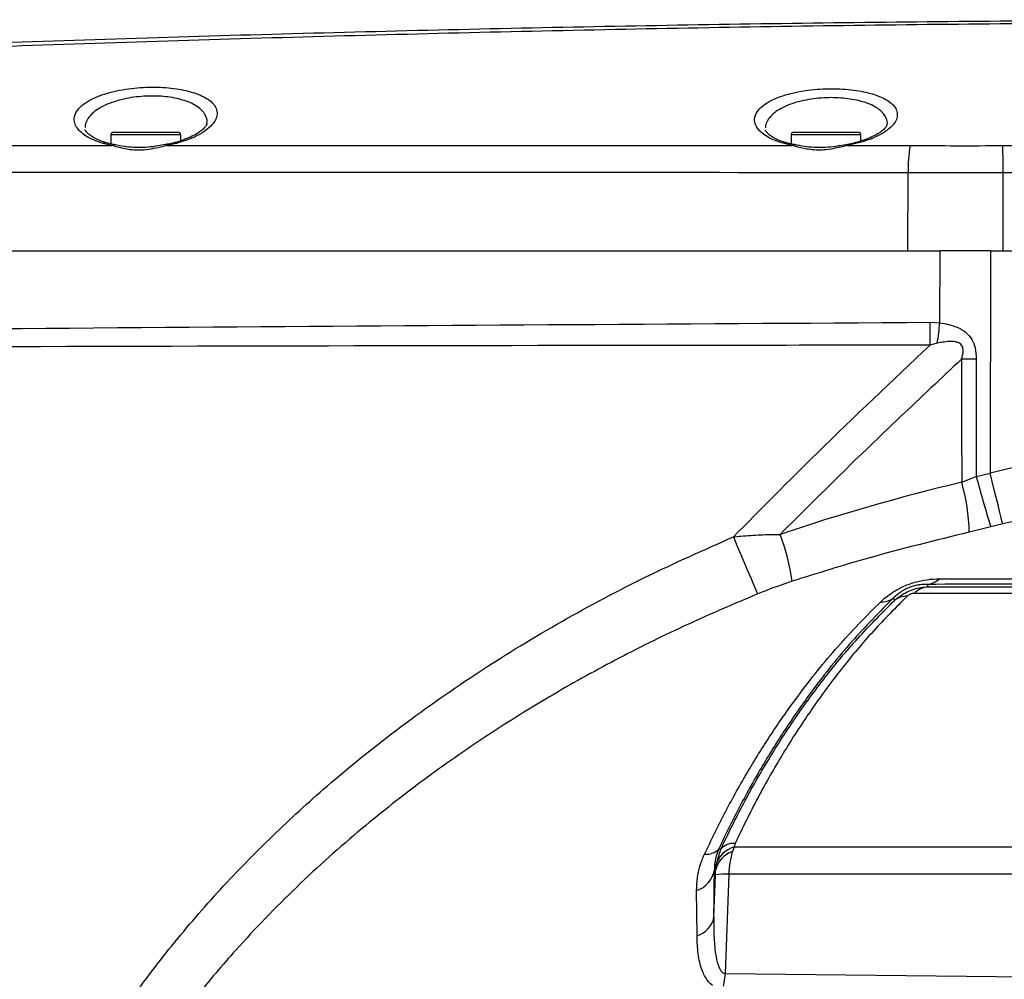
# Model space of a CAD drawing. Extents: x 0 to 16820, y 0 to 11880.
# Tile 63 of 78: x 9242 to 9430, y 6582 to 6765. Entities that reach past the tile are written whole.
import ezdxf

# ---------------------------------------------------------------- set-up
doc = ezdxf.new("R2010")
doc.units = 0
doc.header["$LTSCALE"] = 20
doc.layers.get('0').update_dxf_attribs({"linetype": 'CONTINUOUS'})
doc.styles.add('SLDTEXTSTYLE0', font='TXT', dxfattribs={"width": 0.605})
doc.dimstyles.new('SLDDIMSTYLE0', dxfattribs={"dimtxt": 100, "dimasz": 100, "dimexe": 0, "dimexo": 0.0625, "dimgap": 25, "dimtad": 1, "dimdec": 1, "dimrnd": 1e-09, "dimzin": 12, "dimtxsty": 'SLDTEXTSTYLE0', "dimsah": 1, "dimcen": 0, "dimazin": 3, "dimtfac": 1, "dimtofl": 0, "dimtmove": 0, "dimatfit": 3, "dimtolj": 1, "dimtzin": 12})
doc.dimstyles.new('SLDDIMSTYLE1', dxfattribs={"dimtxt": 100, "dimasz": 100, "dimexe": 0, "dimexo": 0.0625, "dimgap": 25, "dimtad": 1, "dimdec": 4, "dimlfac": 20, "dimzin": 12, "dimtxsty": 'SLDTEXTSTYLE0', "dimsah": 1, "dimcen": 0.09, "dimadec": 1, "dimazin": 3, "dimtfac": 1, "dimtofl": 0, "dimtmove": 0, "dimatfit": 3, "dimtolj": 1, "dimtzin": 12})

# ---------------------------------------------------------------- blocks, each defined once
blk = doc.blocks.new('_D')
at = {"color": 7, "linetype": 'CONTINUOUS'}
blk.add_line((10599.79, 8574.46), (7791.16, 6507.87), dxfattribs=at)
blk.add_solid([(10599.79, 8574.46), (10510.36, 8527.27), (10528.14, 8503.11)], dxfattribs=at)
at = {"color": 7, "linetype": 'CONTINUOUS', "insert": (8954.78, 7524), "char_height": 100, "attachment_point": 1, "rotation": 36.3456, "style": 'SLDTEXTSTYLE0'}
blk.add_mtext('R3487', dxfattribs=at)
blk = doc.blocks.new('_D_1')
at = {"color": 7, "linetype": 'CONTINUOUS'}
for q in [(9232.57, 8882.9), (7791.16, 6507.87)]:
    blk.add_line((8490.54, 7660.25), q, dxfattribs=at)
blk.add_solid([(8490.54, 7660.25), (8555.25, 7737.96), (8529.6, 7753.52)], dxfattribs=at)
at = {"color": 7, "linetype": 'CONTINUOUS', "insert": (8912.41, 8603.77), "char_height": 100, "attachment_point": 1, "rotation": 58.7465, "style": 'SLDTEXTSTYLE0'}
blk.add_mtext('R1348', dxfattribs=at)
blk = doc.blocks.new('_D_2')
at = {"color": 7, "linetype": 'CONTINUOUS'}
for p, q in [((4317.75, 7120.33), (3817.21, 7208.59)), ((7831.16, 6507.87), (11826.43, 6507.87))]:
    blk.add_line(p, q, dxfattribs=at)
blk.add_arc((7791.16, 6507.87), 4005.26, 0, 170, dxfattribs=at)
for points in [[(3846.75, 7203.38), (3880.08, 7298.85), (3850.61, 7304.42)], [(11796.43, 6507.87), (11810.18, 6608.05), (11780.18, 6607.68)]]:
    blk.add_solid(points, dxfattribs=at)
at = {"color": 7, "linetype": 'CONTINUOUS', "insert": (8009.94, 10638.69), "char_height": 100, "attachment_point": 1, "rotation": 355, "style": 'SLDTEXTSTYLE0'}
blk.add_mtext('170°', dxfattribs=at)

msp = doc.modelspace()

# ---------------------------------------------------------------- linework, layer by layer
at = {"color": 7, "linetype": 'CONTINUOUS'}
for p, q in [((9259.6296941, 6742.9716385), (9259.6296941, 6741.2293053)), ((9260.1297771, 6743.471632), (9272.3997508, 6743.471632)), ((9272.8997146, 6741.8377793), (9272.8997146, 6742.9716385)), ((9389.029709, 6742.9716385), (9389.029709, 6741.2256992)), ((9389.5296727, 6743.471632), (9401.7997657, 6743.471632)), ((9402.2997295, 6741.7968458), (9402.2997295, 6742.9716385)), ((9124.5379125, 6720.8716369), (9417.3483525, 6720.8716369)), ((9426.9271766, 6720.8716369), (9417.3483525, 6720.8716369)), ((9426.9271766, 6720.8716369), (9686.1647044, 6720.8716369))]:
    msp.add_line(p, q, dxfattribs=at)
at = {"color": 8, "linetype": 'CONTINUOUS'}
for p, q in [((9272.8997146, 6742.9716385), (9259.6296941, 6742.9716385)), ((9402.2997295, 6742.9716385), (9389.029709, 6742.9716385)), ((9259.7621356, 6740.951488), (9258.1294452, 6741.3434333)), ((9272.0756208, 6741.3428819), (9270.2905809, 6740.9531868)), ((9270.2905809, 6740.9531868), (9389.2014896, 6740.949089)), ((9389.2014896, 6740.949089), (9387.502638, 6741.3498259)), ((9401.5974675, 6741.3518673), (9399.6698533, 6740.942443)), ((9399.6698533, 6740.942443), (9411.6408502, 6740.9152633)), ((9411.2014447, 6720.8716369), (9411.2766658, 6735.7435769)), ((9429.3400918, 6720.8716369), (9429.3400918, 6735.7339657)), ((9417.3254644, 6707.2129643), (9417.3483525, 6720.8716369)), ((9426.9271766, 6720.8716369), (9426.8561279, 6678.5720235)), ((9415.4872571, 6707.3083467), (9417.3254644, 6707.2129643)), ((9416.823474, 6703.3244318), (9415.4520904, 6702.9515601)), ((9421.4626228, 6676.8750346), (9424.245802, 6677.9494828)), ((9424.245802, 6677.9494828), (9426.8561279, 6678.5720235)), ((9426.9778405, 6668.3749652), (9422.9082738, 6667.3646218)), ((9429.2640363, 6668.9610577), (9426.9778405, 6668.3749652)), ((9415.0688325, 6656.9712258), (9525.5096828, 6656.9712258)), ((9408.6740886, 6654.3837881), (9408.4951554, 6654.863993)), ((9517.4158488, 6655.7400471), (9412.4112998, 6655.7400471)), ((9378.3420001, 6608.1482938), (9378.155676, 6607.4861309)), ((9374.7088586, 6603.9294398), (9375.6296312, 6607.0736444)), ((9375.2571021, 6607.1625522), (9375.6296312, 6607.0736444)), ((9378.155676, 6607.4861309), (9377.8487121, 6606.6039226)), ((9378.155676, 6607.4861309), (9450.8746539, 6607.4861309)), ((9374.642459, 6603.0521488), (9374.7088586, 6603.9294398)), ((9374.3327533, 6594.1123015), (9374.6215974, 6602.1948105)), ((9377.1627818, 6602.317231), (9376.487938, 6583.4392032)), ((9446.4053785, 6602.317231), (9377.1627818, 6602.317231)), ((9371.1162482, 6590.5994347), (9371.0446035, 6599.202635)), ((9376.487938, 6583.4392032), (9438.0854045, 6582.707884))]:
    msp.add_line(p, q, dxfattribs=at)
at = {"color": 8, "linetype": 'CONTINUOUS', "flags": 128}
for points in [[(9270.2905809, 6740.9531868), (9270.1497947, 6741.0762853), (9270.020095, 6741.1037332), (9270.0117503, 6741.1020792)], [(9399.6698533, 6740.942443), (9399.531809, 6741.0615182), (9399.4041358, 6741.0861796), (9399.4000827, 6741.0853303)], [(9429.3400918, 6735.7339657), (9429.335085, 6736.5544832), (9429.3301974, 6737.3534686), (9429.3254291, 6738.1157524), (9429.3210183, 6738.8268805), (9429.316846, 6739.4733376), (9429.3132697, 6740.0428599), (9429.3100511, 6740.5246443), (9429.3075477, 6740.9095264)], [(9424.2279206, 6700.3001815), (9423.8779222, 6700.299511), (9423.5279237, 6700.299064), (9423.177806, 6700.2988106), (9422.828046, 6700.2987957), (9422.4784051, 6700.2989745), (9422.1292411, 6700.2993769), (9421.7804347, 6700.3000027), (9421.4323436, 6700.3008223)], [(9429.2640363, 6668.9610577), (9429.1270648, 6669.5465541), (9428.9294158, 6670.3642553), (9428.6762153, 6671.3922865), (9428.3743774, 6672.603125), (9428.0318891, 6673.964361), (9427.6579295, 6675.4395908), (9427.2625123, 6676.9892967), (9426.8561279, 6678.5720235)], [(9378.040043, 6666.4821005), (9378.7181054, 6664.8715681), (9379.407612, 6663.2351226), (9380.0866281, 6661.6243816), (9380.7338153, 6660.0901133), (9381.3287889, 6658.6807168), (9381.8528329, 6657.4406272), (9382.2893773, 6656.4089454), (9382.6245938, 6655.6182003)], [(9414.8764287, 6657.4467665), (9414.928404, 6657.3183185), (9415.0688325, 6656.9712258)], [(9374.642459, 6603.0521488), (9374.4697248, 6603.095474), (9374.4216834, 6603.1074992)]]:
    msp.add_lwpolyline(points, dxfattribs=at)
at = {"color": 7, "linetype": 'CONTINUOUS'}
for centre, radius, start, end in [((7791.1647235, 6507.8716374), 3487, 190, 170), ((9260.1297235, 6742.9716374), 0.5, 90, 180), ((9272.3997235, 6742.9716374), 0.5, 0, 90), ((9389.5297235, 6742.9716374), 0.5, 90, 180), ((9401.7997235, 6742.9716374), 0.5, 0, 90)]:
    msp.add_arc(centre, radius, start, end, dxfattribs=at)
at = {"color": 8, "linetype": 'CONTINUOUS'}
for centre, radius, start, end in [((9258.5624254, 6740.6638595), 0.8057869, 73.525488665, 122.50263695), ((9260.1376672, 6740.5600772), 0.5424264, 79.517869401, 133.813877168), ((9271.7533414, 6740.9952788), 0.4740168, 47.164939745, 102.660728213), ((9387.9278782, 6740.6644108), 0.8066121, 73.569943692, 121.815986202), ((9389.5674568, 6740.5628826), 0.5320596, 79.569404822, 133.45868414), ((9401.2798911, 6740.9907764), 0.4808757, 48.66864457, 103.431147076), ((9442.2418333, 6736.1617103), 30.9679905, 171.170251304, 180.773637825), ((9212.79063, 6706.7659209), 202.6973529, 358.921743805, 0.153325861), ((9222.1937372, 6730.4268368), 196.5076966, 352.07247787, 353.215685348), ((9384.0467842, 6666.3224773), 38.8754606, 1.536126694, 15.750282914), ((9700.1706944, 6751.5061618), 285.5610815, 194.926901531, 196.9247385), ((9346.4280169, 6652.0089762), 43.1961358, 8.016045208, 20.249930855), ((9414.4961456, 6661.4502534), 4.0215075, 275.426130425, 312.879206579), ((9415.4736929, 6652.6135558), 4.3764368, 95.307972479, 134.406609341), ((9406.1735439, 6657.847438), 3.7803207, 267.296222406, 307.888793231), ((9411.0326428, 6651.3888688), 3.812128, 88.91414036, 128.221083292), ((9377.9742321, 6605.1162483), 3.0542681, 83.08416735, 140.143095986), ((9372.974604, 6609.1353519), 3.0169084, 261.684670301, 319.162618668), ((9379.2731469, 6602.094999), 4.7285734, 107.532088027, 168.321589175), ((9379.5779819, 6602.6592485), 5.0320719, 106.418319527, 165.379289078), ((9369.4142059, 6604.0254147), 5.0909135, 288.678431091, 349.612493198), ((9376.4738929, 6590.1811201), 12.1556471, 86.751173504, 98.76496198), ((9369.7414634, 6595.0872426), 4.6936609, 287.031802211, 348.01155471), ((9365.2382237, 6583.8894137), 11.2587194, 345.213839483, 357.708261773)]:
    msp.add_arc(centre, radius, start, end, dxfattribs=at)
for centre, major_axis, ratio, start_param, end_param in [((9905.9401694, 293640.3856856), (472.4914947, 289776.4197497), 0.0004114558, 3.0015646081, 3.0021450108), ((9908.2028545, 293641.0836755), (474.7542266, 289777.1094675), 0.000342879, 3.0015648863, 3.0021186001), ((9509.5630138, 6507.9068999), (257.2721518, 8.9623362), 0.705814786, 1.4866129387, 1.8733988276), ((9519.3785533, 6507.8652179), (289.6309705, 7.4140864), 0.6253014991, 1.8996116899, 2.0295886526), ((9382.5085835, 6601.7938726), (0.107513, 9.9998342), 0.5356764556, 1.0747547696, 1.5241956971), ((9362.4554379, 6507.2185386), (7.2400348, 187.9122893), 0.0511689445, 5.1950782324, 5.2498763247), ((9374.518948, 6602.0901395), (0.076848, 1.9999964), 0.0493177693, 4.7666438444, 5.2160847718)]:
    msp.add_ellipse(centre, major_axis=major_axis, ratio=ratio, start_param=start_param, end_param=end_param, dxfattribs=at)
at = {"color": 7, "linetype": 'CONTINUOUS'}
for points, knots in [([(9044.3704997, 6750.9161479), (9044.3569045, 6750.9152867), (9044.3152176, 6750.9126462), (9044.94542, 6750.9525169), (9046.2333199, 6751.0337599), (9048.2029399, 6751.1575716), (9050.5721831, 6751.305727), (9053.1523652, 6751.4661086), (9055.828251, 6751.6314798), (9058.846559, 6751.8167842), (9062.5347915, 6752.0415188), (9066.9933553, 6752.3106687), (9072.3365896, 6752.6292682), (9078.1944523, 6752.9738685), (9084.4621067, 6753.3370761), (9091.0942324, 6753.7152006), (9098.0184348, 6754.1033151), (9105.2928036, 6754.5036001), (9113.0955529, 6754.9246566), (9121.4088097, 6755.3636266), (9130.6319886, 6755.8391731), (9141.3966038, 6756.379414), (9155.5018229, 6757.063624), (9186.3122357, 6758.4873814), (9233.8259533, 6760.4127456), (9296.1660236, 6762.3899778), (9359.4817315, 6763.8138671), (9422.815638, 6764.7061212), (9465.0477813, 6764.8164632), (9486.164776, 6764.8716367)], [0, 0, 0, 0, 0.00759387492, 0.02328511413, 0.03908860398, 0.05505115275, 0.07059831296, 0.0823732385, 0.09414851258, 0.10611592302, 0.11808348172, 0.13365815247, 0.14934918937, 0.16515165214, 0.18121865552, 0.19684335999, 0.21258506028, 0.22843846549, 0.24455738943, 0.26221833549, 0.28003705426, 0.30088373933, 0.32752760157, 0.36569145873, 0.48789896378, 0.61589791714, 0.7439075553, 0.87194818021, 1, 1, 1, 1]), ([(9277.8935109, 6745.1579964), (9277.894467, 6745.1406897), (9277.897784, 6745.0806487), (9277.801719, 6744.8207027), (9277.4751412, 6744.3509366), (9276.859937, 6743.7705786), (9275.9488013, 6743.1436214), (9274.7922814, 6742.530619), (9273.36744, 6741.9701288), (9272.3032948, 6741.6066159), (9271.6816608, 6741.4686009), (9271.6499244, 6741.4615548)], [0, 0, 0, 0, 0.0544959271, 0.1890587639, 0.3184601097, 0.4556010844, 0.5881333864, 0.7235019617, 0.8583570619, 0.9927686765, 1, 1, 1, 1]), ([(9407.2781478, 6744.9343151), (9407.2787963, 6744.9262833), (9407.2815234, 6744.8925065), (9407.2192134, 6744.69847), (9406.9383807, 6744.2800424), (9406.3733012, 6743.7399633), (9405.5068788, 6743.1421974), (9404.3909837, 6742.5503788), (9403.0043442, 6742.0022564), (9401.9117405, 6741.6327318), (9401.2483568, 6741.4847252), (9401.1674796, 6741.4666808)], [0, 0, 0, 0, 0.041779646, 0.1756995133, 0.3049984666, 0.4415921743, 0.5745354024, 0.7097779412, 0.8458174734, 0.9812026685, 1, 1, 1, 1]), ([(9258.7941562, 6741.4531356), (9258.5225833, 6741.5304267), (9257.7721816, 6741.7439949), (9256.7875737, 6742.1715135), (9255.8564328, 6742.6954959), (9255.2164012, 6743.2085623), (9254.8567164, 6743.6462478), (9254.7535731, 6743.8838584), (9254.7362687, 6743.9649788), (9254.731742, 6743.9861989)], [0, 0, 0, 0, 0.0946035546, 0.2614056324, 0.4277435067, 0.5966924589, 0.7614726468, 0.9376039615, 1, 1, 1, 1]), ([(9388.1588851, 6741.4546556), (9387.9604612, 6741.5080536), (9387.2757976, 6741.6923038), (9386.3325404, 6742.0833513), (9385.3636102, 6742.5944552), (9384.6834846, 6743.1052179), (9384.2919072, 6743.5432295), (9384.1634084, 6743.8028448), (9384.1447834, 6743.8831543), (9384.1385518, 6743.9100242)], [0, 0, 0, 0, 0.0686353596, 0.2368268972, 0.4036847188, 0.5738660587, 0.7398395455, 0.9129559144, 1, 1, 1, 1]), ([(9260.2424298, 6741.1101556), (9259.9619172, 6741.1594264), (9259.4331909, 6741.2522948), (9258.9893076, 6741.384946), (9258.780924, 6741.4472199)], [0, 0, 0, 0, 0.5305441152, 1, 1, 1, 1]), ([(9270.0115119, 6741.1033458), (9269.5379258, 6741.0184134), (9268.4591526, 6740.8249475), (9266.7256132, 6740.5739149), (9264.8594684, 6740.4973361), (9263.0217538, 6740.6072801), (9261.4653706, 6740.8563315), (9260.5716369, 6741.0288892), (9260.2367078, 6741.0935557)], [0, 0, 0, 0, 0.1471823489, 0.3352639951, 0.5148949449, 0.6967680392, 0.8863629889, 1, 1, 1, 1]), ([(9271.637765, 6741.4673662), (9271.4857979, 6741.4239658), (9270.981944, 6741.2800695), (9270.4117538, 6741.1792007), (9270.0135385, 6741.1087549)], [0, 0, 0, 0, 0.3016095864, 1, 1, 1, 1]), ([(9389.6695052, 6741.1025113), (9389.3701912, 6741.1544347), (9388.8193776, 6741.2499869), (9388.3571714, 6741.386386), (9388.1461297, 6741.4486653)], [0, 0, 0, 0, 0.5434035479, 1, 1, 1, 1]), ([(9399.3998443, 6741.0863883), (9398.9231914, 6741.0044085), (9397.8382782, 6740.8178138), (9396.0964602, 6740.5755377), (9394.2229531, 6740.5062117), (9392.3789736, 6740.6197819), (9390.8452343, 6740.8642985), (9389.9740199, 6741.0274874), (9389.6640216, 6741.0855538)], [0, 0, 0, 0, 0.148584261, 0.3381937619, 0.5194197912, 0.7029293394, 0.8942953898, 1, 1, 1, 1]), ([(9401.1609231, 6741.468916), (9401.0120892, 6741.4271328), (9400.4690083, 6741.2746699), (9399.8505785, 6741.1688444), (9399.4016324, 6741.0920209)], [0, 0, 0, 0, 0.2740547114, 1, 1, 1, 1])]:
    msp.add_open_spline(points, degree=3, knots=knots, dxfattribs=at)
at = {"color": 8, "linetype": 'CONTINUOUS'}
for points, knots in [([(9486.1193572, 6764.2663813), (9465.0144098, 6764.2293102), (9422.802127, 6764.1551638), (9359.481736, 6763.1417463), (9296.1638065, 6761.6533859), (9233.7711614, 6759.6269424), (9186.1895813, 6757.7044538), (9155.286881, 6756.2863753), (9141.0903736, 6755.6050498), (9130.1574678, 6755.0873651), (9120.6793303, 6754.6696277), (9112.1517197, 6754.27607), (9104.1602597, 6753.8980087), (9096.7234736, 6753.537323), (9089.5076956, 6753.1788746), (9082.6841971, 6752.8319938), (9076.3005215, 6752.500391), (9070.3988733, 6752.1876937), (9064.9132514, 6751.8915606), (9059.9705274, 6751.6199786), (9055.9521933, 6751.395954), (9052.7458865, 6751.2151615), (9050.1627263, 6751.0682268), (9047.9095588, 6750.9389459), (9045.8135192, 6750.8177866), (9044.0148247, 6750.7130206), (9042.7249472, 6750.6375619), (9042.0740901, 6750.5994633), (9042.1162143, 6750.6019245), (9042.1307956, 6750.6027764)], [0, 0, 0, 0, 0.1266576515, 0.2533296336, 0.3800337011, 0.5067475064, 0.6279499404, 0.665832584, 0.6923772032, 0.7132721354, 0.7314594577, 0.7498181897, 0.7659057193, 0.7821043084, 0.7984755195, 0.8150838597, 0.831024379, 0.8470794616, 0.8632450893, 0.8796746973, 0.8955009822, 0.9074822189, 0.9194627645, 0.9316299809, 0.9437968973, 0.9595703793, 0.9754891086, 0.9915155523, 1, 1, 1, 1]), ([(9258.1294452, 6741.3434333), (9257.4355775, 6741.5756362), (9256.1720094, 6741.9984894), (9254.7686172, 6742.7795865), (9253.7124313, 6743.5976613), (9252.9871861, 6744.5035357), (9252.6679896, 6745.3426349), (9252.6100487, 6746.3618075), (9252.9910132, 6747.4110207), (9254.0455449, 6748.5533472), (9255.3781705, 6749.4762882), (9257.0860975, 6750.287496), (9259.050784, 6750.9545718), (9261.2266941, 6751.4678672), (9263.4680947, 6751.8195467), (9265.751361, 6752.0137389), (9267.9684076, 6752.062318), (9270.10637, 6751.9684347), (9272.1123603, 6751.7478209), (9273.9565036, 6751.400689), (9275.6233823, 6750.9360332), (9277.0566825, 6750.3579384), (9278.2528221, 6749.6666324), (9279.1410836, 6748.8773454), (9279.7347961, 6747.9470991), (9279.907232, 6746.9235977), (9279.6020317, 6745.8347967), (9278.8667239, 6744.7764855), (9277.697698, 6743.7537921), (9276.147906, 6742.8168855), (9274.2771804, 6741.9855163), (9272.8093283, 6741.5570509), (9272.0756208, 6741.3428819)], [0, 0, 0, 0, 0.0376042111, 0.0684791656, 0.0993650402, 0.1329478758, 0.1665372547, 0.1867110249, 0.2380501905, 0.2744012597, 0.3107396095, 0.3456930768, 0.380629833, 0.4130616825, 0.4454819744, 0.4756020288, 0.5057204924, 0.5346115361, 0.5635066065, 0.5924641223, 0.6214292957, 0.6515963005, 0.6817721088, 0.7139611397, 0.7461618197, 0.7851216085, 0.8214511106, 0.857782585, 0.8941338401, 0.9304697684, 0.965245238, 1, 1, 1, 1]), ([(9387.502638, 6741.3498259), (9386.8321826, 6741.5709871), (9385.5934755, 6741.9795958), (9384.2015756, 6742.7367231), (9383.1406506, 6743.5398568), (9382.4106864, 6744.4295411), (9382.0843834, 6745.2586644), (9382.0235331, 6746.2580625), (9382.3992974, 6747.2848158), (9383.43604, 6748.3943457), (9384.755131, 6749.2915461), (9386.4473111, 6750.0759586), (9388.3942934, 6750.7171578), (9390.552421, 6751.2065185), (9392.7788172, 6751.5380371), (9395.0510806, 6751.7162961), (9397.2647716, 6751.7535042), (9399.4050318, 6751.6527437), (9401.4207163, 6751.4290307), (9403.2779879, 6751.0828931), (9404.960608, 6750.6228709), (9406.4099689, 6750.0535452), (9407.6196853, 6749.3758937), (9408.5194712, 6748.6051313), (9409.1244459, 6747.6963729), (9409.3012192, 6746.7017838), (9408.9966111, 6745.6498022), (9408.2688028, 6744.6350204), (9407.1120698, 6743.6554862), (9405.5838287, 6742.7603919), (9403.7477915, 6741.9674657), (9402.3141143, 6741.5570302), (9401.5974675, 6741.3518673)], [0, 0, 0, 0, 0.0365595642, 0.0675460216, 0.0985462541, 0.1321855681, 0.1658302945, 0.1866056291, 0.2373961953, 0.2737359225, 0.3100616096, 0.3449721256, 0.3798665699, 0.4122757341, 0.4446770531, 0.4748752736, 0.5050723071, 0.5341632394, 0.5632552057, 0.5924885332, 0.6217275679, 0.6521659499, 0.6826134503, 0.7149840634, 0.7473615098, 0.7868730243, 0.8230048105, 0.8591309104, 0.8952892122, 0.9314326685, 0.9657255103, 1, 1, 1, 1]), ([(9277.8906499, 6745.158816), (9277.8965029, 6745.1812477), (9278.0006568, 6745.5804186), (9277.7563951, 6746.5735103), (9276.7744127, 6748.0082416), (9274.4846514, 6749.293191), (9271.4277344, 6750.1209465), (9268.4113526, 6750.3875628), (9265.8965906, 6750.3267042), (9263.9461403, 6750.1335584), (9262.0116511, 6749.7841205), (9260.1582552, 6749.2743687), (9258.4660676, 6748.6089673), (9257.0206177, 6747.8040838), (9255.8752147, 6746.8821642), (9255.0078252, 6745.7445379), (9254.6872204, 6744.8837316), (9254.7179033, 6744.3823561), (9254.7182714, 6744.3763411)], [0, 0, 0, 0, 0.0038944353, 0.0693013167, 0.1767917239, 0.2770006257, 0.372635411, 0.467648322, 0.5165259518, 0.5670422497, 0.6198099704, 0.6744529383, 0.7317015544, 0.790934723, 0.8509118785, 0.9127456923, 0.9989532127, 1, 1, 1, 1]), ([(9407.273141, 6744.9357307), (9407.2778933, 6744.9535838), (9407.3808589, 6745.3403991), (9407.1299677, 6746.3056937), (9406.129259, 6747.7084165), (9403.813745, 6748.9700206), (9400.7337578, 6749.791943), (9397.7090549, 6750.0678299), (9395.1972726, 6750.0223069), (9393.2573228, 6749.8454503), (9391.3366613, 6749.5165318), (9389.4993907, 6749.0310045), (9387.8233395, 6748.3917849), (9386.3922653, 6747.6136965), (9385.2595428, 6746.7178796), (9384.4092233, 6745.6130252), (9384.0929153, 6744.7805985), (9384.1246033, 6744.2988948), (9384.1247235, 6744.297067)], [0, 0, 0, 0, 0.0032022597, 0.0693822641, 0.1772742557, 0.2782561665, 0.3747091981, 0.4702940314, 0.5192404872, 0.5698121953, 0.622455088, 0.67695252, 0.7340000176, 0.7930271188, 0.8528554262, 0.9145446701, 0.9996757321, 1, 1, 1, 1]), ([(9141.455618, 6740.8650315), (9154.9804648, 6740.8846119), (9194.4131234, 6740.9417), (9233.8509369, 6740.947607), (9259.7621356, 6740.951488)], [0, 0, 0, 0, 0.34298592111, 1, 1, 1, 1]), ([(9270.2905809, 6740.9531868), (9269.645603, 6740.780157), (9268.3680412, 6740.4374225), (9265.9833433, 6740.0005363), (9263.80537, 6740.0229181), (9261.5936645, 6740.4103253), (9260.4918551, 6740.7358775), (9259.7621356, 6740.951488)], [0, 0, 0, 0, 0.19065773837, 0.37765177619, 0.64331340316, 0.76376936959, 1, 1, 1, 1]), ([(9399.6698533, 6740.942443), (9399.0276948, 6740.776431), (9397.747802, 6740.4455506), (9395.3574652, 6740.0227077), (9393.1692626, 6740.0527057), (9390.9852235, 6740.4357855), (9389.905865, 6740.7463915), (9389.2014896, 6740.949089)], [0, 0, 0, 0, 0.1906700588, 0.3800264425, 0.6486482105, 0.7707123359, 1, 1, 1, 1]), ([(9411.6408502, 6740.9152633), (9414.5769868, 6740.9104687), (9420.4559166, 6740.9008687), (9426.3547776, 6740.9066383), (9429.3075477, 6740.9095264)], [0, 0, 0, 0, 0.4994338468, 1, 1, 1, 1]), ([(9429.3075477, 6740.9095264), (9433.3075342, 6740.9225658), (9445.3075126, 6740.9616843), (9473.3075342, 6740.8776625), (9499.5806283, 6740.9295329), (9517.8537045, 6740.9283055), (9520.1267873, 6740.9281528)], [0, 0, 0, 0, 0.1321305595, 0.3963923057, 0.9249141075, 1, 1, 1, 1]), ([(9411.2766658, 6735.7435769), (9373.0132651, 6735.7732076), (9296.4862995, 6735.8324691), (9210.465097, 6735.8190553), (9153.213307, 6735.6819772), (9134.2256133, 6735.6408588), (9124.7317468, 6735.6202996)], [0, 0, 0, 0, 0.4006034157, 0.8012085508, 0.9006040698, 1, 1, 1, 1]), ([(9429.3400918, 6735.7339657), (9426.3277802, 6735.7304502), (9420.2960462, 6735.7234111), (9414.2854879, 6735.7368497), (9411.2766658, 6735.7435769)], [0, 0, 0, 0, 0.4994105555, 1, 1, 1, 1]), ([(9686.1647044, 6735.7765234), (9680.8146761, 6735.8064859), (9638.0112013, 6736.0462043), (9573.8044898, 6735.7115173), (9504.2474808, 6735.7782702), (9461.4432712, 6735.7476259), (9440.0411516, 6735.7385191), (9429.3400918, 6735.7339657)], [0, 0, 0, 0, 0.0624951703, 0.4999993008, 0.7499994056, 0.874999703, 1, 1, 1, 1]), ([(9124.485222, 6705.1304227), (9172.9851947, 6705.5599664), (9269.9853434, 6706.4190555), (9366.9865515, 6707.0119158), (9415.4872571, 6707.3083467)], [0, 0, 0, 0, 0.4999989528, 1, 1, 1, 1]), ([(9417.3254644, 6707.2129643), (9418.3562197, 6707.0248529), (9420.1347138, 6706.7002802), (9422.2341403, 6705.5258549), (9423.4602827, 6704.0608426), (9424.1312696, 6702.3137632), (9424.1934569, 6701.0181836), (9424.2279206, 6700.3001815)], [0, 0, 0, 0, 0.287339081, 0.4957829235, 0.6456483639, 0.8036205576, 1, 1, 1, 1]), ([(9421.4323436, 6700.3008223), (9421.5802462, 6700.7913583), (9421.7856291, 6701.4725343), (9421.739482, 6702.3258282), (9421.5786401, 6702.797061), (9421.3014989, 6703.1517621), (9420.8857015, 6703.4191296), (9420.2520306, 6703.618597), (9418.8609391, 6703.7133782), (9417.6812023, 6703.4881697), (9416.823474, 6703.3244318)], [0, 0, 0, 0, 0.20103181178, 0.27916005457, 0.33432454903, 0.39600646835, 0.45337182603, 0.5274233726, 0.65641291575, 1, 1, 1, 1]), ([(9415.4520904, 6702.9515601), (9402.1814878, 6702.9369416), (9335.8285337, 6702.8638493), (9238.8391726, 6702.6922603), (9155.1190212, 6702.3378692), (9124.4830762, 6702.2081858)], [0, 0, 0, 0, 0.1368275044, 0.6841369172, 1, 1, 1, 1]), ([(9378.040043, 6666.4821005), (9383.3280837, 6671.824749), (9395.5821915, 6684.2054005), (9408.2505405, 6696.1572928), (9415.4520904, 6702.9515601)], [0, 0, 0, 0, 0.43153209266, 1, 1, 1, 1]), ([(9421.4323436, 6700.3008223), (9413.6471463, 6692.9827894), (9401.9974651, 6682.0321677), (9390.7014421, 6670.7142699), (9386.9542752, 6666.9598466)], [0, 0, 0, 0, 0.6682755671, 1, 1, 1, 1]), ([(9524.6454154, 6679.2610234), (9517.9775162, 6679.3243027), (9505.0010568, 6679.447451), (9485.7224857, 6678.3234265), (9466.8198295, 6676.2817333), (9447.9446575, 6673.2804428), (9435.4970702, 6670.4022771), (9429.2640363, 6668.9610577)], [0, 0, 0, 0, 0.2078495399, 0.404497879, 0.6016816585, 0.8005451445, 1, 1, 1, 1]), ([(9242.2805701, 6540.5536576), (9242.2805701, 6540.5536986), (9242.2805607, 6545.298677), (9248.8400992, 6553.2554118), (9254.6438494, 6565.8184567), (9262.6569285, 6577.5504574), (9271.1009951, 6588.8115035), (9280.3625984, 6599.5095424), (9290.230681, 6609.636667), (9301.6592025, 6620.0725918), (9314.7855051, 6630.6140685), (9329.7105185, 6641.053192), (9345.2977996, 6650.5272379), (9361.3907435, 6659.1105954), (9372.4960065, 6664.0274691), (9378.040043, 6666.4821005)], [0, 0, 0, 0, 0.0000006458, 0.0747755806, 0.1495585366, 0.2237834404, 0.298229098, 0.3727925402, 0.4473195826, 0.5216126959, 0.6170592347, 0.7127889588, 0.8086611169, 0.9044786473, 1, 1, 1, 1]), ([(9378.040043, 6666.4821005), (9378.5144404, 6666.5293746), (9380.2255905, 6666.6998921), (9383.2065747, 6666.9043612), (9385.7015054, 6666.9412991), (9386.9542752, 6666.9598466)], [0, 0, 0, 0, 0.1603525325, 0.5783911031, 1, 1, 1, 1]), ([(9422.9082738, 6667.3646218), (9416.4943159, 6665.8029041), (9405.1609692, 6663.0433774), (9394.0325311, 6659.5493317), (9389.2020856, 6658.0326951)], [0, 0, 0, 0, 0.5659367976, 1, 1, 1, 1]), ([(9405.9952174, 6654.0713257), (9406.3475642, 6654.3928129), (9407.051515, 6655.0351098), (9408.4326828, 6656.0266243), (9410.247091, 6657.0469508), (9412.5394479, 6657.9077931), (9415.0157025, 6658.4271143), (9416.4537233, 6658.4765548), (9417.2326003, 6658.5033334)], [0, 0, 0, 0, 0.1303283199, 0.2603819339, 0.4193465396, 0.6006826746, 0.7837172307, 1, 1, 1, 1]), ([(9417.2326003, 6658.5033334), (9421.2620025, 6658.5056237), (9441.4088656, 6658.517075), (9478.1088804, 6658.5412239), (9510.9135224, 6658.5711909), (9527.5056039, 6658.5863477)], [0, 0, 0, 0, 0.1099679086, 0.5498355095, 1, 1, 1, 1]), ([(9389.2020856, 6658.0326951), (9387.3543129, 6657.3981315), (9385.1488733, 6656.6407376), (9382.9768426, 6655.7608895), (9382.6245938, 6655.6182003)], [0, 0, 0, 0, 0.8378251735, 1, 1, 1, 1]), ([(9414.8764287, 6657.4467665), (9414.4577682, 6657.4436585), (9413.8473736, 6657.439127), (9412.8624042, 6657.2682318), (9412.1670098, 6657.0888811), (9411.5241486, 6656.8688269), (9410.6680175, 6656.4896505), (9409.5643748, 6655.8325127), (9408.8992675, 6655.2633671), (9408.5345282, 6654.9029041), (9408.4951554, 6654.863993)], [0, 0, 0, 0, 0.2364628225, 0.3447557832, 0.4083236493, 0.4927908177, 0.5636229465, 0.7126850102, 0.9689850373, 1, 1, 1, 1]), ([(9408.6740886, 6654.3837881), (9409.018893, 6654.6758531), (9409.761987, 6655.3052874), (9411.0284606, 6656.0266682), (9412.392435, 6656.5606883), (9413.7351044, 6656.8848972), (9414.6333524, 6656.9430383), (9415.0688325, 6656.9712258)], [0, 0, 0, 0, 0.193032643, 0.4160080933, 0.6139887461, 0.8128576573, 1, 1, 1, 1]), ([(9525.4288589, 6657.7420926), (9506.9507077, 6657.6889859), (9469.9940613, 6657.5827715), (9433.2490869, 6657.4921018), (9414.8764287, 6657.4467665)], [0, 0, 0, 0, 0.4999953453, 1, 1, 1, 1]), ([(9382.6245938, 6655.6182003), (9378.1825655, 6653.7362764), (9369.2961035, 6649.9714095), (9356.3231454, 6643.5502268), (9343.5586412, 6636.5001659), (9331.0802186, 6628.7410874), (9318.9469481, 6620.2650296), (9306.808872, 6610.7220672), (9294.8296466, 6600.0026721), (9284.4386826, 6589.2624294), (9275.9270535, 6579.2267071), (9269.0517025, 6570.1490114), (9262.3583921, 6560.1172501), (9255.9375345, 6549.0778785), (9252.2279961, 6540.9300959), (9250.3677283, 6536.8441271)], [0, 0, 0, 0, 0.0790969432, 0.1582367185, 0.2373265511, 0.3183229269, 0.3993755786, 0.4803575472, 0.5720196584, 0.6636705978, 0.7262866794, 0.7889482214, 0.8515523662, 0.9255561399, 1, 1, 1, 1]), ([(9408.4951554, 6654.863993), (9405.8225748, 6652.1662739), (9400.4581365, 6646.7513774), (9393.7447821, 6638.3437356), (9388.1283807, 6630.3574656), (9383.5448371, 6623.0268034), (9379.2105135, 6615.3232484), (9376.5763903, 6609.8858482), (9375.2571021, 6607.1625522)], [0, 0, 0, 0, 0.2106254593, 0.4227701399, 0.5667643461, 0.7112452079, 0.8553785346, 1, 1, 1, 1]), ([(9375.6296312, 6607.0736444), (9377.0608608, 6610.010309), (9379.9287419, 6615.894763), (9384.7809162, 6624.3591132), (9390.0714524, 6632.5508323), (9395.8641406, 6640.3823607), (9402.0354735, 6647.7549745), (9406.4579495, 6652.170921), (9408.6740886, 6654.3837881)], [0, 0, 0, 0, 0.1593414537, 0.3192865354, 0.4874123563, 0.6562498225, 0.8277439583, 1, 1, 1, 1]), ([(9411.1048852, 6655.2003122), (9408.9389955, 6653.0326234), (9404.5974651, 6648.6874869), (9398.5136125, 6641.4083406), (9392.7629589, 6633.6234612), (9387.5033871, 6625.4707319), (9382.6523736, 6617.0008117), (9379.7806531, 6611.1029569), (9378.3420001, 6608.1482938)], [0, 0, 0, 0, 0.1711494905, 0.3430694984, 0.5112282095, 0.680116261, 0.83974704, 1, 1, 1, 1]), ([(9412.4112998, 6655.7400471), (9412.3261539, 6655.7369654), (9412.1622198, 6655.7310321), (9411.8783311, 6655.6680035), (9411.5815462, 6655.5500125), (9411.3105064, 6655.3845996), (9411.1733563, 6655.2616792), (9411.1048852, 6655.2003122)], [0, 0, 0, 0, 0.2073753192, 0.3992663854, 0.5774305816, 0.7890356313, 1, 1, 1, 1]), ([(9372.5382959, 6606.1501599), (9373.8499306, 6608.8573373), (9376.4775002, 6614.2805673), (9380.8073363, 6621.9752715), (9385.4070939, 6629.3297744), (9391.0379489, 6637.3332992), (9397.8164802, 6645.8228001), (9403.2625581, 6651.3153488), (9405.9952174, 6654.0713257)], [0, 0, 0, 0, 0.1439623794, 0.28839671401, 0.43236081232, 0.57679644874, 0.78765063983, 1, 1, 1, 1]), ([(9371.0446035, 6599.202635), (9371.0701679, 6600.0066576), (9371.1180467, 6601.5124852), (9371.5983456, 6603.8585198), (9372.2223435, 6605.3798542), (9372.5382959, 6606.1501599)], [0, 0, 0, 0, 0.3612535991, 0.6765800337, 1, 1, 1, 1]), ([(9375.2571021, 6607.1625522), (9375.0768089, 6606.7052049), (9374.7113725, 6605.778208), (9374.4567116, 6604.4249537), (9374.4340593, 6603.5729733), (9374.4216834, 6603.1074992)], [0, 0, 0, 0, 0.3064095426, 0.6210613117, 1, 1, 1, 1]), ([(9374.3327533, 6594.1123015), (9374.3182435, 6592.9333433), (9374.2892483, 6590.5774081), (9374.5407527, 6587.5361076), (9374.9580504, 6585.4145036), (9375.4248587, 6584.2510195), (9375.8319243, 6583.6853928), (9376.2227568, 6583.4629356), (9376.4277931, 6583.4445859), (9376.487938, 6583.4392032)], [0, 0, 0, 0, 0.2927566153, 0.5850212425, 0.774179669, 0.8575377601, 0.9341480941, 0.9806831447, 1, 1, 1, 1]), ([(9374.1460715, 6581.1207316), (9374.0644443, 6581.1654222), (9373.6636286, 6581.3848675), (9372.9004962, 6582.3077039), (9371.9133265, 6584.2197225), (9371.2407619, 6587.1474562), (9371.1577921, 6589.447685), (9371.1162482, 6590.5994347)], [0, 0, 0, 0, 0.0300940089, 0.1477712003, 0.3764051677, 0.6877592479, 1, 1, 1, 1])]:
    msp.add_open_spline(points, degree=3, knots=knots, dxfattribs=at)

# ---------------------------------------------------------------- dimensions: what is measured, and where the dimension line sits
at = {"color": 7, "linetype": 'CONTINUOUS'}
dim = msp.add_angular_dim_2l(base=(8140.2463275, 10497.8926284), line1=((6833.3630896, 6507.8716374), (7791.1647235, 6507.8716374)), line2=((4357.1400888, 7113.3828329), (6463.6438724, 6741.9493809)), dimstyle='SLDDIMSTYLE1', dxfattribs=at)
dim.commit()
dim.dimension.update_dxf_attribs({"geometry": '_D_2', "text_midpoint": (8140.2463275, 10497.8926284), "dimtype": 162})
for mpoint, picture, middle in [((8490.5424676, 7660.2495143), '_D_1', (9128.1680713, 8710.8770973)), ((10599.7943733, 8574.4554102), '_D', (9195.4797484, 7541.1637238))]:
    dim = msp.add_radius_dim(center=(7791.1647235, 6507.8716374), mpoint=mpoint, dimstyle='SLDDIMSTYLE0', dxfattribs=at)
    dim.commit()
    dim.dimension.update_dxf_attribs({"geometry": picture, "text_midpoint": middle, "dimtype": 164})

doc.saveas('drawing.dxf')
